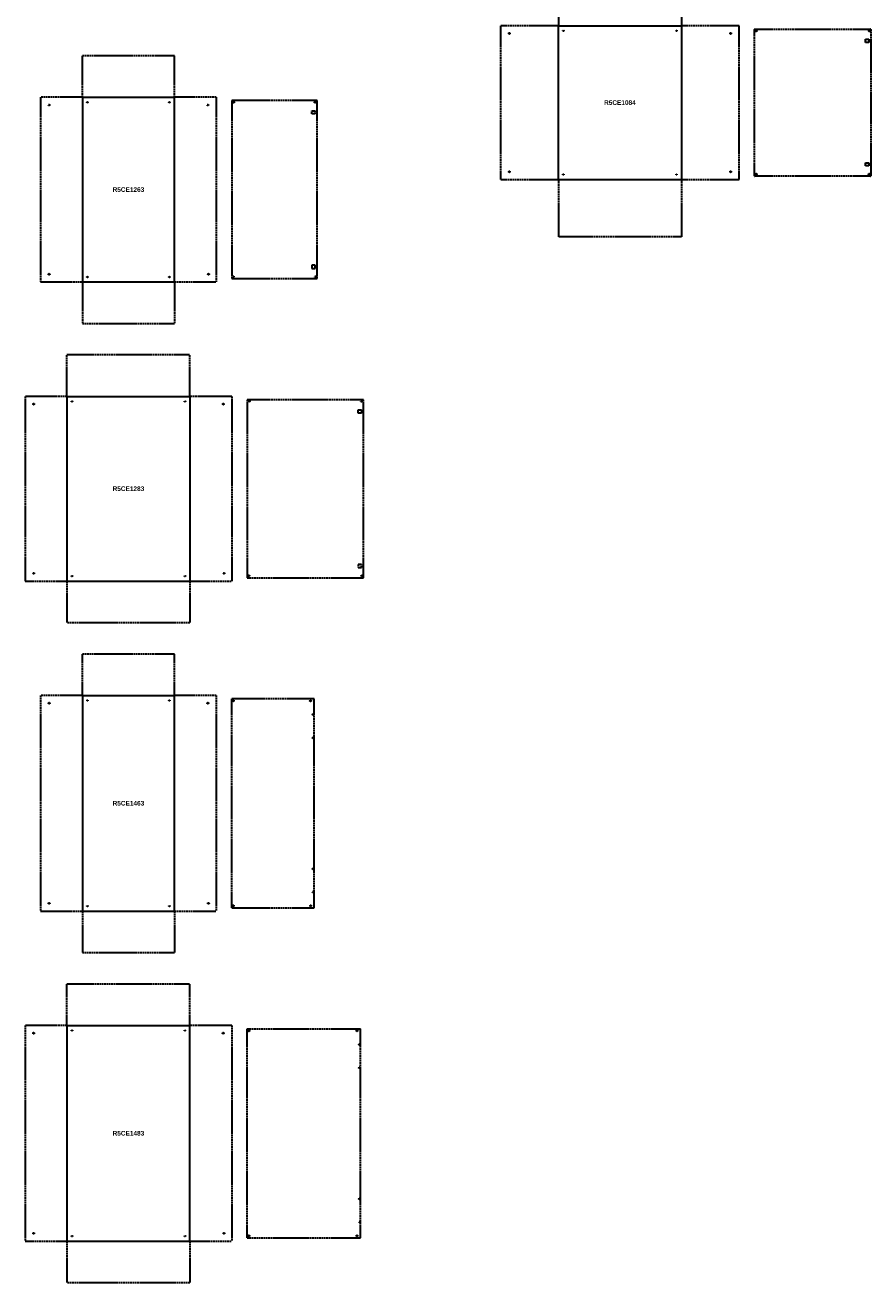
# Model space of a CAD drawing. Header units: millimetres. Extents: x 2560 to 26841, y -1711 to 16734.
# Tile 2 of 10: x 9674 to 15141, y -1711 to 6425. Entities that reach past the tile are written whole.
import ezdxf

# ---------------------------------------------------------------- set-up
doc = ezdxf.new("R2010")
doc.units = ezdxf.units.MM
doc.linetypes.add('ACAD_ISO02W100', pattern=[15, 12, -3])
doc.styles.get("Standard").update_dxf_attribs({"font": 'arial.ttf'})

# ---------------------------------------------------------------- blocks, each defined once
blk = doc.blocks.new('A$C11C00261')
at = {"linetype": 'ACAD_ISO02W100', "lineweight": 30}
for p, q in [((0, 20.4), (20.4, 20.4)), ((0, 0), (0, 20.4)), ((20.4, 0), (0, 0)), ((20.4, 20.4), (20.4, 0))]:
    blk.add_line(p, q, dxfattribs=at)

msp = doc.modelspace()

# ---------------------------------------------------------------- linework, layer by layer
at = {"linetype": 'ACAD_ISO02W100', "lineweight": 30}
for p, q in [((13120.8, 6793.9), (13120.8, 6421.9)), ((13916.8, 6793.9), (13916.8, 6421.9)), ((13120.8, 6421.9), (12748.8, 6421.9)), ((12748.8, 5426.9), (12748.8, 6421.9)), ((14288.8, 6421.9), (13916.8, 6421.9)), ((14288.8, 5426.9), (14288.8, 6421.9)), ((14388.8, 5450.9), (14388.8, 6397.9)), ((14391.3, 6400.4), (15138.3, 6400.4)), ((15140.8, 6397.9), (15140.8, 5450.9)), ((15106.6, 6334.6), (15127, 6334.6)), ((15106.6, 6314.2), (15106.6, 6334.6)), ((15127, 6314.2), (15106.6, 6314.2)), ((15127, 6334.6), (15127, 6314.2)), ((10043.8, 6228.9), (10638.8, 6228.9)), ((10043.8, 5958.9), (10043.8, 6228.9)), ((10638.8, 5958.9), (10638.8, 6228.9)), ((9773.8, 5958.9), (9773.8, 4763.9)), ((10043.8, 5958.9), (9773.8, 5958.9)), ((10908.8, 5958.9), (10638.8, 5958.9)), ((10908.8, 5958.9), (10908.8, 4763.9)), ((11560.8, 5937.4), (11008.8, 5937.4)), ((11008.8, 5937.4), (11008.8, 4785.4)), ((11560.8, 4785.4), (11560.8, 5937.4)), ((15106.6, 5514.2), (15106.6, 5534.6)), ((15106.6, 5534.6), (15127, 5534.6)), ((15127, 5534.6), (15127, 5514.2)), ((13120.8, 5426.9), (13120.8, 5459.2)), ((15127, 5514.2), (15106.6, 5514.2)), ((12748.8, 5426.9), (13120.8, 5426.9)), ((13120.8, 5426.9), (13120.8, 5054.9)), ((13916.8, 5426.9), (13916.8, 5054.9)), ((13916.8, 5426.9), (14288.8, 5426.9)), ((15138.3, 5448.4), (14391.3, 5448.4)), ((13916.8, 5054.9), (13120.8, 5054.9)), ((9773.8, 4763.9), (10043.8, 4763.9)), ((10043.8, 4763.9), (10043.8, 4493.9)), ((10638.8, 4763.9), (10908.8, 4763.9)), ((10638.8, 4763.9), (10638.8, 4493.9)), ((11008.8, 4785.4), (11560.8, 4785.4)), ((10638.8, 4493.9), (10043.8, 4493.9)), ((9943.8, 4293.9), (10738.8, 4293.9)), ((9943.8, 4023.9), (9943.8, 4293.9)), ((10738.8, 4023.9), (10738.8, 4293.9)), ((9673.8, 4023.9), (9673.8, 2828.9)), ((9943.8, 4023.9), (9673.8, 4023.9)), ((11008.8, 4023.9), (10738.8, 4023.9)), ((11008.8, 4023.9), (11008.8, 2828.9)), ((11860.8, 4002.4), (11108.8, 4002.4)), ((11108.8, 4002.4), (11108.8, 2850.4)), ((11860.8, 2850.4), (11860.8, 4002.4)), ((11108.8, 2850.4), (11860.8, 2850.4)), ((9673.8, 2828.9), (9943.8, 2828.9)), ((9943.8, 2828.9), (9943.8, 2558.9)), ((10738.8, 2828.9), (11008.8, 2828.9)), ((10738.8, 2828.9), (10738.8, 2558.9)), ((10738.8, 2558.9), (9943.8, 2558.9)), ((10043.8, 2358.9), (10638.8, 2358.9)), ((10043.8, 2088.9), (10043.8, 2358.9)), ((10638.8, 2088.9), (10638.8, 2358.9)), ((9773.8, 2088.9), (9773.8, 693.9)), ((10043.8, 2088.9), (9773.8, 2088.9)), ((10908.8, 2088.9), (10638.8, 2088.9)), ((10908.8, 2088.9), (10908.8, 693.9)), ((11541.3, 2067.4), (11008.8, 2067.4)), ((11008.8, 715.4), (11008.8, 2067.4)), ((11541.3, 715.4), (11541.3, 2067.4)), ((9773.8, 693.9), (10043.8, 693.9)), ((10043.8, 693.9), (10043.8, 423.9)), ((10638.8, 693.9), (10908.8, 693.9)), ((10638.8, 693.9), (10638.8, 423.9)), ((11008.8, 715.4), (11541.3, 715.4)), ((10638.8, 423.9), (10043.8, 423.9)), ((9943.8, 223.9), (10738.8, 223.9)), ((9943.8, -46.1), (9943.8, 223.9)), ((10738.8, -46.1), (10738.8, 223.9)), ((9673.8, -46.1), (9673.8, -1441.1)), ((9943.8, -46.1), (9673.8, -46.1)), ((11008.8, -46.1), (10738.8, -46.1)), ((11008.8, -46.1), (11008.8, -1441.1)), ((11108.8, -67.6), (11841.3, -67.6)), ((11108.8, -1419.6), (11108.8, -67.6)), ((11841.3, -1419.6), (11841.3, -67.6)), ((9673.8, -1441.1), (9943.8, -1441.1)), ((9943.8, -1441.1), (9943.8, -1711.1)), ((10738.8, -1441.1), (11008.8, -1441.1)), ((10738.8, -1441.1), (10738.8, -1711.1)), ((11108.8, -1419.6), (11841.3, -1419.6)), ((10738.8, -1711.1), (9943.8, -1711.1))]:
    msp.add_line(p, q, dxfattribs=at)
at = {"lineweight": 30}
for p, q in [((13120.8, 5426.9), (13120.8, 6421.9)), ((13120.8, 6421.9), (13916.8, 6421.9)), ((13916.8, 6421.9), (13916.8, 5426.9)), ((10043.8, 5958.9), (10638.8, 5958.9)), ((10043.8, 5958.9), (10043.8, 4763.9)), ((10638.8, 4763.9), (10638.8, 5958.9)), ((13120.8, 5426.9), (13916.8, 5426.9)), ((10043.8, 4763.9), (10638.8, 4763.9)), ((9943.8, 4023.9), (10738.8, 4023.9)), ((9943.8, 4023.9), (9943.8, 2828.9)), ((10738.8, 4023.9), (10738.8, 2828.9)), ((9943.8, 2828.9), (10738.8, 2828.9)), ((10043.8, 2088.9), (10638.8, 2088.9)), ((10043.8, 2088.9), (10043.8, 693.9)), ((10638.8, 693.9), (10638.8, 2088.9)), ((10043.8, 693.9), (10638.8, 693.9)), ((9943.8, -46.1), (10738.8, -46.1)), ((9943.8, -46.1), (9943.8, -1441.1)), ((10738.8, -1441.1), (10738.8, -46.1)), ((9943.8, -1441.1), (10738.8, -1441.1))]:
    msp.add_line(p, q, dxfattribs=at)
at = {"linetype": 'ACAD_ISO02W100'}
msp.add_line((11835.3, -169.6), (11841.3, -169.6), dxfattribs=at)
at = {"linetype": 'ACAD_ISO02W100', "lineweight": 30}
for centre, radius in [((12803.3, 6371.9), 4), ((13153.3, 6389.4), 3), ((13884.3, 6389.4), 3), ((14234.3, 6371.9), 4), ((14399.3, 6387.4), 4), ((15130.3, 6387.4), 4), ((9828.3, 5908.9), 4), ((10076.3, 5926.4), 3), ((10606.3, 5926.4), 3), ((10854.3, 5908.9), 4), ((11021.8, 5926.9), 4), ((11547.8, 5926.9), 4), ((12803.3, 5476.9), 4), ((13153.3, 5459.4), 3), ((13884.3, 5459.4), 3), ((14234.3, 5476.9), 4), ((14399.3, 5461.4), 4), ((15130.3, 5461.4), 4), ((9828.3, 4813.9), 4), ((10858.8, 4813.9), 4), ((11019.3, 4798.4), 4), ((11550.3, 4798.4), 4), ((10076.3, 4796.4), 3), ((10606.3, 4796.4), 3), ((9976.3, 3991.4), 3), ((10706.3, 3991.4), 3), ((11121.8, 3991.9), 4), ((11847.8, 3991.9), 4), ((9728.3, 3973.9), 4), ((10954.3, 3973.9), 4), ((9728.3, 2878.9), 4), ((9976.3, 2861.4), 3), ((10706.3, 2861.4), 3), ((10958.8, 2878.9), 4), ((11119.3, 2863.4), 4), ((11850.3, 2863.4), 4), ((9828.3, 2038.9), 4), ((10076.3, 2056.4), 3), ((10606.3, 2056.4), 3), ((10854.3, 2038.9), 4), ((11019.3, 2054.6), 4), ((11518.8, 2054.4), 4), ((11535.3, 1965.4), 4), ((11535.3, 1815.4), 4), ((11535.3, 967.4), 4), ((11535.3, 817.4), 4), ((9828.3, 743.9), 4), ((10858.8, 743.9), 4), ((11518.8, 728.4), 4), ((10076.3, 726.4), 3), ((10606.3, 726.4), 3), ((11019.3, 728.2), 4), ((9976.3, -78.6), 3), ((10706.3, -78.6), 3), ((11119.3, -80.4), 4), ((11818.8, -80.6), 4), ((9728.3, -96.1), 4), ((10954.3, -96.1), 4), ((11835.3, -169.6), 4), ((11835.3, -319.6), 4), ((11835.3, -1167.6), 4), ((11835.3, -1317.6), 4), ((9728.3, -1391.1), 4), ((9976.3, -1408.6), 3), ((10706.3, -1408.6), 3), ((10958.8, -1391.1), 4), ((11119.3, -1406.8), 4), ((11818.8, -1406.6), 4)]:
    msp.add_circle(centre, radius, dxfattribs=at)
for centre, start, end in [((14391.3, 6397.9), 90, 180), ((15138.3, 6397.9), 0, 90), ((14391.3, 5450.9), 180, 270), ((15138.3, 5450.9), 270, 0)]:
    msp.add_arc(centre, 2.5, start, end, dxfattribs=at)

# ---------------------------------------------------------------- block references
for p in [(11527.5, 5851.2), (11827.5, 3916.2)]:
    msp.add_blockref('A$C11C00261', p, dxfattribs=at)
at = {"linetype": 'ACAD_ISO02W100', "lineweight": 30, "xscale": -1, "rotation": 180}
for p in [(11527.5, 4871.6), (11827.5, 2936.6)]:
    msp.add_blockref('A$C11C00261', p, dxfattribs=at)

# ---------------------------------------------------------------- texts
at = {"linetype": 'ACAD_ISO02W100', "char_height": 30, "attachment_point": 5}
for s, width, insert in [('{\\f@Arial Unicode MS|b1|i0|c204|p34;R5\\f@Arial Unicode MS|b1|i0|c0|p34;CE\\f@Arial Unicode MS|b1|i0|c204|p34;1084}', 163.575, (13518.8, 5924.4)), ('{\\f@Arial Unicode MS|b1|i0|c204|p34;R5CE1263}', 205.915, (10341.3, 5361.4)), ('{\\f@Arial Unicode MS|b1|i0|c204|p34;R5CE1283}', 205.915, (10341.3, 3426.4)), ('{\\f@Arial Unicode MS|b1|i0|c204|p34;R5CE1463}', 205.915, (10341.3, 1391.4)), ('{\\f@Arial Unicode MS|b1|i0|c204|p34;R5CE1483}', 205.915, (10341.3, -743.6))]:
    msp.add_mtext_dynamic_manual_height_columns(s, width=width, gutter_width=12.5, heights=[0], dxfattribs=dict(at, insert=insert))

doc.saveas('drawing.dxf')
